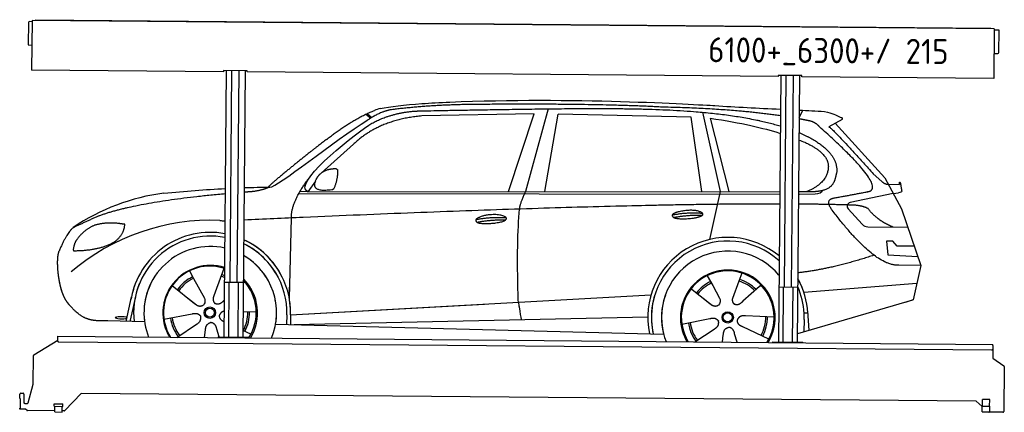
# Model space of a CAD drawing. Header units: millimetres. Extents: x 0 to 5198, y -17 to 2053.
import ezdxf

# ---------------------------------------------------------------- set-up
doc = ezdxf.new("R2010")
doc.units = ezdxf.units.MM
for name, color, linetype, lineweight in [('AM_0', 7, 'Continuous', 50), ('car', 10, 'Continuous', 25), ('Logo', 7, 'Continuous', 25), ('Plattform', 7, 'Continuous', 25)]:
    doc.layers.add(name, color=color, linetype=linetype, lineweight=lineweight)
doc.styles.get("Standard").update_dxf_attribs({"font": 'ISOCP.SHX'})

# ---------------------------------------------------------------- blocks, each defined once
blk = doc.blocks.new('Zubringerplattform GT215  GL550')
at = {"layer": 'Plattform'}
for p, q in [((46, 2037.9), (45, 1921.9)), ((65, 2042.7), (51, 2042.9)), ((65.1, 2048.7), (62.8, 1787.8)), ((5144.9, 2004.4), (65.1, 2048.7)), ((83.1, 2053.1), (5126.9, 2009.1)), ((83.1, 2053.1), (83.1, 2048.6)), ((5126.9, 2009.1), (5126.9, 2004.6)), ((5144.9, 2004.4), (5142.6, 1743.4)), ((5168.8, 1998.2), (5144.8, 1998.4)), ((5169.8, 1880.2), (5170.8, 1996.2)), ((46.9, 1919.9), (63.9, 1919.7)), ((5143.7, 1875.4), (5164.7, 1875.2)), ((1076.7, 1778.9), (62.8, 1787.8)), ((1076.8, 1784.9), (1076.7, 1778.9)), ((1201.8, 1783.8), (1076.8, 1784.9)), ((1090.6, 1784.8), (1078.3, 379.6)), ((1110.5, 667.1), (1120.3, 1784.5)), ((1148.5, 666.7), (1158.3, 1784.2)), ((1190.6, 1783.9), (1178.3, 378.7)), ((1201.7, 1777.8), (1201.8, 1783.8)), ((4003.6, 1753.4), (1201.7, 1777.8)), ((4003.7, 1759.4), (4003.6, 1753.4)), ((4128.7, 1758.3), (4003.7, 1759.4)), ((4017.5, 1759.2), (4005.2, 354.1)), ((4037.4, 641.5), (4047.2, 1759)), ((4075.4, 641.2), (4085.2, 1758.6)), ((4117.5, 1758.4), (4105.2, 353.2)), ((4128.6, 1752.3), (4128.7, 1758.3)), ((5142.6, 1743.4), (4128.6, 1752.3)), ((1180.8, 666.5), (1080.8, 667.3)), ((1103.3, 379.4), (1105.9, 667.1)), ((1153.3, 378.9), (1155.9, 666.7)), ((4107.7, 640.9), (4007.7, 641.8)), ((4030.2, 353.8), (4032.7, 641.6)), ((4080.2, 353.4), (4082.7, 641.1)), ((201.1, 358.3), (201.3, 377.3)), ((201.3, 377.3), (201.4, 383.3)), ((201.4, 383.3), (5138.2, 340.2)), ((1048.3, 379.9), (1208.3, 378.5)), ((1048.3, 379.9), (1048.3, 375.9)), ((1208.3, 374.5), (1208.3, 378.5)), ((74.9, 285.8), (201.2, 363)), ((5132.9, 310.2), (206.1, 353.2)), ((3975.2, 354.3), (4135.2, 352.9)), ((3975.2, 354.3), (3975.2, 350.3)), ((4135.2, 348.9), (4135.2, 352.9)), ((5137.9, 315.2), (5137.5, 267.7)), ((5138.1, 334.2), (5137.9, 315.2)), ((5138.1, 334.2), (5138.2, 340.2)), ((71.8, 131.8), (72.5, 281.6)), ((5137.5, 267.7), (5196, 228.1)), ((5198.2, 224), (5196.1, -12.3)), ((45.3, 33.3), (71.8, 131.8)), ((0.5, 56), (0.7, 78)), ((0.5, 56), (2.8, 56)), ((2.8, 56), (2.3, 5)), ((5.7, 83), (17.7, 82.8)), ((22.7, 77.8), (22.3, 34.8)), ((324.5, 82.2), (238.4, -8.5)), ((5050, 40.9), (324.5, 82.2)), ((0, 0), (0, 5)), ((2.3, 5), (0, 5)), ((28.2, -0.2), (0, 0)), ((27.3, 29.8), (40.4, 29.6)), ((182.6, 14.4), (182.7, 27.4)), ((182.6, 14.4), (227.6, 14)), ((182.7, 27.4), (227.7, 27)), ((184.9, -15.6), (185.1, 14.4)), ((224.9, -16), (225.1, 14)), ((227.6, 14), (227.7, 27)), ((5081.8, 13.2), (5050, 40.9)), ((5081.6, -15.3), (5081.8, 14.7)), ((5081.8, 14.7), (5121.8, 14.3)), ((5082.8, 14.6), (5083.1, 50.6)), ((5121.1, 50.3), (5083.1, 50.6)), ((5120.8, 14.3), (5121.1, 50.3)), ((5121.6, -15.7), (5121.8, 14.3)), ((38.6, -7.2), (31.4, -1.4)), ((184.9, -9.6), (41.7, -8.4)), ((184.9, -15.6), (224.9, -16)), ((234.7, -10), (224.9, -10)), ((5081.6, -15.3), (5121.6, -15.7)), ((5191, -17.3), (5117.9, -16.7))]:
    blk.add_line(p, q, dxfattribs=at)
for centre, radius, start, end in [((51, 2037.9), 5, 89.5, 179.5), ((5168.8, 1996.2), 2, 359.5, 89.5), ((47, 1921.9), 2, 179.5, 269.5), ((5164.8, 1880.2), 5, 269.5, 359.5), ((206.1, 358.2), 5, 179.5, 269.5), ((5132.9, 315.2), 5, 269.5, 359.5), ((77.5, 281.6), 5, 121.4261, 179.5), ((5193.2, 224), 5, 359.5, 55.9134), ((5.7, 78), 5, 89.5, 179.5), ((17.7, 77.8), 5, 359.5, 89.5), ((27.3, 34.8), 5, 179.5, 269.5), ((40.4, 34.6), 5, 269.5, 344.9258), ((5128.9, 23.2), 12, 227.6897, 228.0904), ((28.2, -5.2), 5, 50.8402, 89.5), ((41.7, -3.4), 5, 230.8402, 269.5), ((234.8, -5), 5, 269.5, 316.4902), ((5117.9, -11.7), 5, 232.6301, 269.5), ((5191.1, -12.3), 5, 269.5, 359.5)]:
    blk.add_arc(centre, radius, start, end, dxfattribs=at)
blk = doc.blocks.new('CarUG')
at = {"layer": 'car'}
for p, q in [((3094.5, 5780.1), (2979.2, 5342.1)), ((4420.2, 5747), (4438.8, 5784.2)), ((2132.4, 5743.1), (2158.5, 5722.8)), ((2138.2, 5745.8), (2163.8, 5726)), ((3021.4, 5753.7), (2427.7, 5736.3)), ((2889.2, 5341.3), (3021.4, 5753.7)), ((3080.9, 5343.1), (3148, 5752.9)), ((3849.6, 5743), (3148, 5752.9)), ((3909.2, 5351.1), (3849.6, 5743)), ((3909.7, 5769.5), (4006.4, 5352.1)), ((3949.3, 5738.8), (4052.4, 5352.5)), ((4646.5, 5738.1), (4576.5, 5698.9)), ((4609.7, 5717.5), (4874.1, 5431.6)), ((2068.3, 5584.4), (1898.9, 5430.5)), ((4813.7, 5452.7), (4859.4, 5412.8)), ((4874.1, 5431.6), (4964.7, 5269.4)), ((1869.6, 5387), (1829, 5331)), ((1829, 5331), (4320.4, 5355.1)), ((4420.4, 5356.1), (4480.8, 5356.7)), ((4892, 5399.6), (4952.2, 5397.5)), ((4919.4, 5350.5), (4947.1, 5354.5)), ((1782.1, 5321.7), (4320.4, 5341.8)), ((1829, 5331), (1787.8, 5331.7)), ((4006.4, 5352.1), (3952.5, 5098.9)), ((4420.4, 5342.6), (4425.3, 5342.7)), ((4425.3, 5342.7), (4508.2, 5344.1)), ((4919.4, 5350.5), (4693, 5300.6)), ((4682.6, 5267.5), (4757.7, 5186.3)), ((4964.7, 5269.4), (5069.1, 4971.8)), ((1737.1, 4766.5), (1744.3, 5192)), ((4786.9, 5173.4), (4998.6, 5172.6)), ((4919.4, 5098.5), (4886.7, 5098.5)), ((4886.7, 5098.5), (4893.6, 5027)), ((4943.2, 5072.7), (4919.4, 5098.5)), ((5033.7, 5072.7), (4943.2, 5072.7)), ((4893.6, 5027), (5052.7, 5018.5)), ((5069.1, 4971.8), (4952.2, 4972.2)), ((5069.1, 4971.8), (5031.2, 4789.8)), ((1207.9, 4907.6), (1229.8, 4868.9)), ((1378.3, 4889.6), (1339, 4777.7)), ((1390.1, 4923), (1376.2, 4883.4)), ((3941.9, 4907.6), (3971.5, 4855.4)), ((4124.1, 4923), (4109, 4881.2)), ((1229.8, 4868.9), (1288.7, 4764.6)), ((1501.1, 4851.7), (1493.6, 4845)), ((3854.6, 4840.9), (3956.8, 4761.5)), ((3970.2, 4857.8), (3971.5, 4855.4)), ((3971.5, 4855.4), (4008.7, 4789.5)), ((4109, 4881.2), (4075.9, 4789.2)), ((4218.5, 4852.7), (4131.6, 4774.6)), ((4226.2, 4861.2), (4218.5, 4852.7)), ((4452.7, 4824.6), (5049.6, 4878.4)), ((1117.6, 4829.5), (1237.1, 4736.6)), ((1737.1, 4766.5), (1738.1, 4827.1)), ((1744.4, 4681.9), (3613.3, 4801.2)), ((3613.3, 4801.2), (3645.8, 4803.2)), ((3919.6, 4790.6), (3966.2, 4754.4)), ((5026.5, 4788.4), (4420.7, 4606.1)), ((5031.2, 4789.8), (4987.4, 4776.7)), ((877.1, 4638.2), (904.3, 4769.2)), ((923.9, 4768.9), (896.6, 4637.9)), ((1199.7, 4765.7), (1246.3, 4729.5)), ((1339, 4777.7), (1335.2, 4767.3)), ((1393.6, 4755.1), (1391, 4752.7)), ((1744.4, 4681.9), (2767.9, 4747.2)), ((1076, 4651.5), (1224.3, 4681.8)), ((1563.1, 4692.7), (1493.7, 4695)), ((1724.8, 4681.1), (1723.9, 4630.7)), ((1744.4, 4681.9), (1743.6, 4630.3)), ((1764.2, 4630), (3629.9, 4688)), ((3649.2, 4688.6), (3649.6, 4688.6)), ((3810, 4651.5), (3958.4, 4681.8)), ((4297.1, 4692.7), (4145.8, 4697.7)), ((4455.9, 4681.4), (4454.8, 4616.4)), ((4474.4, 4715.1), (4455.2, 4713.9)), ((4473.6, 4727.1), (4480.2, 4624)), ((974, 4636.5), (779.8, 4640)), ((1144.7, 4556.8), (1247.6, 4626.5)), ((1665.7, 4631.7), (3714.7, 4597)), ((3880.5, 4557.9), (3981.6, 4626.5)), ((4269.9, 4576.5), (4132.1, 4639.2)), ((1291.1, 4556.8), (1295.7, 4597.4)), ((1367.6, 4560.9), (1355.5, 4602.5)), ((1535.9, 4576.5), (1493.7, 4595.7)), ((4025.3, 4558), (4029.8, 4597.4)), ((4102.4, 4558), (4089.6, 4602.5))]:
    blk.add_line(p, q, dxfattribs=at)
for centre, radius in [((1318.1, 4688.8), 30.1), ((1318.1, 4688.8), 23.6), ((4052.2, 4688.8), 30.1), ((4052.2, 4688.8), 23.6)]:
    blk.add_circle(centre, radius, dxfattribs=at)
for centre, radius, start, end in [((2246.7, 5602.8), 174.5, 102.8736, 113.54), ((1227.1, 4205.6), 1122.3, 98.0395, 124.4377), ((4697.3, 5281), 20, 102.4358, 222.7473), ((1331.8, 4035.2), 1141.2, 88.2487, 130.916), ((1393.1, 5290.2), 117.4, 256.9855, 269.1884), ((4787, 5213.4), 40, 222.7473, 269.7861), ((1320.2, 4687.9), 424.2, 80.0558, 170.7471), ((4052.6, 4688.2), 422.7, 50.659, 192.285), ((1320.2, 4687.9), 404.6, 79.5676, 187.1619), ((1320.2, 4687.9), 424.2, 359.1908, 65.8907), ((1320.2, 4687.9), 424.2, 26.9197, 65.8907), ((1320.2, 4687.9), 404.6, 359.0314, 64.6409), ((1320.2, 4687.9), 404.6, 28.3768, 64.6409), ((4052.6, 4688.2), 403.4, 48.3734, 192.9312), ((1320.2, 4687.9), 350, 77.9144, 188.4487), ((1320.2, 4687.9), 350, 338.0298, 60.3214), ((1320.2, 4687.9), 350, 33.4585, 60.3214), ((4052.6, 4688.2), 350, 40.0277, 195.1055), ((1320.2, 4687.9), 250, 72.9443, 211.6483), ((1318.1, 4688.8), 245, 72.0664, 188.7348), ((1318.1, 4688.8), 209.6, 68.9041, 73.3995), ((4052.6, 4688.2), 250, 328.6337, 211.4159), ((4052.2, 4688.8), 245, 41.9641, 188.7348), ((4052.6, 4688.2), 250, 41.078, 137.685), ((4052.2, 4688.8), 209.6, 44.8961, 73.3995), ((4052.6, 4688.2), 422.7, 3.6504, 29.4679), ((4052.6, 4688.2), 422.7, 22.5487, 29.4679), ((1320.2, 4687.9), 424.2, 159.4632, 170.7471), ((1320.2, 4687.9), 404.6, 158.4572, 187.1619), ((1320.2, 4687.9), 350, 155.0104, 202.0197), ((1320.2, 4687.9), 350, 155.0104, 157.8717), ((1320.2, 4687.9), 250, 144.1237, 211.6483), ((1320.2, 4687.9), 250, 144.1237, 148.496), ((1318.1, 4688.8), 245, 143.5289, 148.0172), ((1318.1, 4688.8), 209.6, 116.262, 145.3995), ((1318.1, 4688.8), 200.6, 116.1152, 145.5463), ((1318.1, 4688.8), 200.6, 67.9091, 73.4359), ((1320.2, 4687.9), 250, 328.4012, 46.0999), ((1318.1, 4688.8), 245, 327.4462, 44.2594), ((4052.2, 4688.8), 209.6, 116.262, 142.4326), ((4052.2, 4688.8), 200.6, 116.1152, 142.4463), ((4052.2, 4688.8), 200.6, 45.0266, 73.5463), ((4052.2, 4688.8), 245, 0.9266, 44.7348), ((4052.6, 4688.2), 403.4, 3.6504, 24.1739), ((4052.6, 4688.2), 403.4, 23.7263, 24.1739), ((1318.1, 4688.8), 245, 144.9266, 212.6033), ((1318.1, 4688.8), 245, 30.7457, 35.1225), ((1320.2, 4687.9), 250, 30.267, 34.5277), ((4052.6, 4688.2), 422.7, 164.0109, 164.2126), ((4052.6, 4688.2), 403.4, 163.2593, 179.9464), ((4052.6, 4688.2), 350, 160.7243, 195.1055), ((4052.6, 4688.2), 250, 152.8016, 211.4159), ((4052.2, 4688.8), 245, 152.3519, 188.7348), ((4052.6, 4688.2), 250, 328.6337, 25.8498), ((1320.2, 4687.9), 350, 350.7505, 11.924), ((1320.2, 4687.9), 404.6, 359.0315, 10.2025), ((1320.2, 4687.9), 424.2, 359.1908, 9.6942), ((4052.6, 4688.2), 403.4, 173.0827, 192.9312), ((4052.6, 4688.2), 350, 172.1254, 201.8672), ((4052.6, 4688.2), 250, 169.2195, 211.4159), ((4052.2, 4688.8), 245, 169.1336, 212.2761), ((1318.1, 4688.8), 200.6, 332.1152, 1.5463), ((1318.1, 4688.8), 209.6, 332.262, 1.3995), ((4052.2, 4688.8), 200.6, 332.1152, 1.5463), ((4052.2, 4688.8), 209.6, 332.262, 1.3995), ((4052.2, 4688.8), 245, 327.7735, 9.5178), ((4052.6, 4688.2), 250, 328.6337, 9.4319), ((4052.6, 4688.2), 403.4, 359.0315, 5.5686), ((4052.6, 4688.2), 422.7, 3.6504, 3.7403), ((1318.1, 4688.8), 209.6, 188.262, 217.3995), ((1318.1, 4688.8), 200.6, 188.1152, 217.5463), ((4052.2, 4688.8), 209.6, 188.262, 217.3995), ((4052.2, 4688.8), 200.6, 188.1152, 217.5463)]:
    blk.add_arc(centre, radius, start, end, dxfattribs=at)
blk.add_ellipse((852.4, 4657.6), major_axis=(33.6, 0), ratio=0.157274, start_param=0.513473, end_param=5.704241, dxfattribs=at)
for points, degree, knots in [([(2575.1, 5810.6), (3215.8, 5844.8), (3871.2, 5809.5), (3974.5, 5805.3), (4085.7, 5798.5), (4201.3, 5794.2), (4320.2, 5789.3)], 3, [0.7312949, 0.7312949, 0.7312949, 0.7312949, 0.8278009, 0.8278009, 0.8278009, 0.9328252, 0.9328252, 0.9328252, 0.9328252]), ([(2207.9, 5772.9), (2261, 5784.8), (2334.6, 5794.3), (2426.7, 5801.5), (2471.8, 5805.1), (2521.2, 5808.1), (2575.1, 5810.6)], 3, [0, 0, 0, 0, 0.1850827, 0.1850827, 0.1850827, 0.2755606, 0.2755606, 0.2755606, 0.2755606]), ([(2377.5, 5760.7), (2404.1, 5763), (2543.5, 5766.1), (3298.2, 5787.9), (3834, 5793.2), (4177.8, 5742.1), (4320.2, 5700.7)], 4, [0.0821318, 0.0821318, 0.0821318, 0.0821318, 0.0821318, 0.258851, 0.508851, 0.7604766, 0.7604766, 0.7604766, 0.7604766, 0.7604766]), ([(4614.1, 5324.7), (4780.7, 5357.3), (4783.6, 5357.9), (4791.9, 5359.8), (4792.7, 5360)], 1, [0.1611508, 0.1611508, 1, 1.0196119, 1.078724, 1.0847856, 1.0847856]), ([(3761.9, 5213.4), (3738.3, 5229.7), (3783.7, 5245.5), (3866.4, 5265.7), (3959.3, 5232.6), (3897.3, 5208.8), (3788.3, 5201.6), (3766.8, 5210.4), (3761.9, 5213.4)], 5, [0, 0, 0, 0, 0, 0, 0.300106, 0.500106, 0.700106, 1, 1, 1, 1, 1, 1]), ([(2718.5, 5192.5), (2722.7, 5197.6), (2743.7, 5214), (2826.4, 5234.1), (2941.7, 5198), (2833.1, 5169.4), (2748.3, 5170), (2713.9, 5173.6), (2718.5, 5192.5)], 5, [0, 0, 0, 0, 0, 0, 0.300106, 0.500106, 0.700106, 1, 1, 1, 1, 1, 1]), ([(2946.4, 4758.6), (2945.8, 4772.2), (2945.2, 4785.5), (2944.7, 4798.7), (2937.4, 4988.5), (2938.5, 5138.9), (2948.1, 5249.9)], 3, [0, 0, 0, 0, 0.064923, 0.064923, 0.064923, 1, 1, 1, 1]), ([(516.9, 5001.3), (510.6, 4985.4), (508.8, 4956.9), (510.1, 4924.5), (513.8, 4892.7), (516.3, 4871), (519.8, 4849.6), (524.5, 4828.4), (530.2, 4807.4)], 4, [0, 0, 0, 0, 0, 0.3469619, 0.3469619, 0.3469619, 0.3469619, 0.5837788, 0.5837788, 0.5837788, 0.5837788, 0.5837788]), ([(522, 4841.4), (522.9, 4837.2), (523.9, 4833), (524.8, 4828.9), (525.8, 4824.8), (529.5, 4810), (533.6, 4796.4), (538.1, 4784), (543.1, 4772.7)], 4, [0.4914944, 0.4914944, 0.4914944, 0.4914944, 0.4914944, 0.5422469, 0.5422469, 0.5422469, 0.5422469, 0.728655, 0.728655, 0.728655, 0.728655, 0.728655]), ([(530.2, 4807.4), (533.2, 4798), (536.2, 4789.1), (539.4, 4781), (542.7, 4773.4), (544.1, 4770.2), (545.6, 4767.1), (547, 4764.1), (548.5, 4761.3), (554.2, 4750.2), (560.3, 4740.9), (566.6, 4733), (573.2, 4725.6)], 4, [0.5979331, 0.5979331, 0.5979331, 0.5979331, 0.5979331, 0.7288005, 0.7288005, 0.7288005, 0.7288005, 0.7843928, 0.7843928, 0.7843928, 0.7843928, 1, 1, 1, 1, 1]), ([(4008.7, 4789.5), (4010.4, 4785.4), (4011.4, 4781.5), (4011.7, 4777.6), (4012.4, 4769), (4009.8, 4760.9), (4003.7, 4753.4)], 3, [0.2167758, 0.2167758, 0.2167758, 0.2167758, 0.4600873, 0.4600873, 0.4600873, 1, 1, 1, 1]), ([(4075.9, 4789.2), (4075.3, 4786.1), (4075.1, 4783.1), (4075.2, 4780.1), (4075.6, 4777.3), (4076.4, 4771.6), (4078.5, 4766.2), (4082, 4761.7), (4087, 4758.7)], 4, [0.3191838, 0.3191838, 0.3191838, 0.3191838, 0.3191838, 0.5438253, 0.5438253, 0.5438253, 0.5438253, 1, 1, 1, 1, 1]), ([(1288.7, 4764.6), (1290.4, 4760.5), (1291.5, 4756.6), (1291.8, 4752.7), (1292.5, 4744.1), (1289.9, 4736), (1283.8, 4728.4)], 3, [0.2167758, 0.2167758, 0.2167758, 0.2167758, 0.4600873, 0.4600873, 0.4600873, 1, 1, 1, 1]), ([(1335.2, 4767.3), (1334.7, 4764.2), (1334.5, 4761.2), (1334.6, 4758.2), (1334.9, 4755.4), (1335.7, 4749.7), (1337.8, 4744.3), (1341.4, 4739.8), (1346.3, 4736.8)], 4, [0.3191838, 0.3191838, 0.3191838, 0.3191838, 0.3191838, 0.5438253, 0.5438253, 0.5438253, 0.5438253, 1, 1, 1, 1, 1]), ([(1391, 4752.7), (1391, 4752.7), (1391, 4752.7), (1391, 4752.7), (1391, 4752.7), (1382, 4742.9), (1371.4, 4732.8), (1357.1, 4730.3), (1346.3, 4736.8)], 4, [-0.000003, -0.000003, -0.000003, -0.000003, -0.000003, 0, 0, 0, 0, 1, 1, 1, 1, 1]), ([(2946.4, 4758.6), (2947.1, 4754), (2947.8, 4749.5), (2948.5, 4745.1), (2949.1, 4741.1), (2949.7, 4737.2), (2950.3, 4733.5), (2955.2, 4703.3), (2958.9, 4681.3), (2961.5, 4667.2)], 3, [-0.000011, -0.000011, -0.000011, -0.000011, 0.107576, 0.107576, 0.107576, 0.206414, 0.206414, 0.206414, 1, 1, 1, 1]), ([(4131.6, 4774.6), (4131.6, 4774.6), (4131.6, 4774.6), (4131.6, 4774.6), (4131.6, 4774.6), (4122.6, 4764.8), (4112, 4754.7), (4097.8, 4752.2), (4087, 4758.7)], 4, [-0.000003, -0.000003, -0.000003, -0.000003, -0.000003, 0, 0, 0, 0, 1, 1, 1, 1, 1]), ([(779.8, 4640), (755.1, 4640.4), (699.5, 4636.3), (663.3, 4649.9), (619.5, 4674.6), (573.2, 4725.6)], 4, [0, 0, 0, 0, 0, 0.597866, 1, 1, 1, 1, 1])]:
    blk.add_open_spline(points, degree=degree, knots=knots, dxfattribs=at)
for points, degree in [([(2738.3, 5800.1), (2495.5, 5797.8), (2266.4, 5767.9)], 2), ([(3702.6, 5794.3), (3354.2, 5810.5), (2738.3, 5800.1)], 2), ([(4320.2, 5754.4), (4060.8, 5789.7), (3702.6, 5794.3)], 2), ([(4420.2, 5785.2), (4463.9, 5783.3), (4508, 5781.4), (4552.5, 5779.4)], 3), ([(4552.5, 5779.4), (4599.3, 5770.4), (4608.3, 5762.2), (4645.8, 5746.7)], 3), ([(1925.1, 5607.4), (2065.2, 5718.9), (2177, 5762.7)], 2), ([(2427.7, 5736.3), (2203.8, 5715), (2068.3, 5584.4)], 2), ([(2266.4, 5767.9), (2210.2, 5758.3), (2142.2, 5712.4)], 2), ([(2148.8, 5685.7), (2242.1, 5744.3), (2377.5, 5760.7)], 2), ([(3949.3, 5738.8), (4120.4, 5714.2), (4227.7, 5690.5), (4320.3, 5661.9)], 3), ([(4478.1, 5728.3), (4449.9, 5733.9), (4420.2, 5739.1)], 2), ([(4527.8, 5698), (4509.7, 5719.7), (4478.1, 5728.3)], 2), ([(4646.5, 5738.1), (4648.2, 5739.7), (4648.9, 5742.8), (4648.3, 5745.6), (4645.8, 5746.7)], 4), ([(1629.1, 5353.6), (1664.8, 5350.2), (1964.8, 5601.8), (2142.2, 5712.4)], 3), ([(1829, 5331), (1745.6, 5370.3), (2037.4, 5609.3), (2148.8, 5685.7)], 3), ([(4420.3, 5666.2), (4514.7, 5627.5), (4587.3, 5579.2), (4628.5, 5520.7), (4619.8, 5452.6)], 4), ([(4792.7, 5360), (4881.9, 5388.8), (4527.8, 5698)], 2), ([(4576.5, 5698.9), (4584.3, 5703.3), (4813.7, 5452.7)], 2), ([(4420.3, 5627.6), (4430.3, 5623.9), (4440.3, 5620.1), (4450.5, 5616.1)], 3), ([(4450.5, 5616.1), (4565.1, 5565.1), (4575.8, 5500.1)], 2), ([(1925.1, 5607.4), (1844.6, 5546.2), (1742.9, 5461.8), (1614.6, 5355.4), (1620.5, 5353.5)], 4), ([(4575.8, 5500.1), (4581.5, 5405.6), (4464.2, 5356.5)], 2), ([(1877.7, 5404.8), (1893.9, 5435.2), (1936.5, 5449.6)], 2), ([(1936.5, 5449.6), (1965.2, 5455.7), (1978.1, 5454.6)], 2), ([(1968.7, 5350.4), (1989.6, 5403.6), (1986.6, 5448.4)], 2), ([(1978.1, 5454.6), (1984.2, 5448.5), (1986.6, 5448.4)], 2), ([(4480.8, 5356.7), (4530.9, 5357.2), (4603.9, 5362.5), (4611.6, 5409.4), (4619.8, 5452.6)], 4), ([(4859.4, 5412.8), (4867.7, 5405.6), (4881, 5398), (4890, 5398), (4892, 5399.6)], 4), ([(4952.2, 5397.5), (4953.4, 5436.4), (4964.7, 5362.2)], 2), ([(1744.3, 5192), (1741.1, 5275.6), (1829, 5393.7)], 2), ([(1955.3, 5342.6), (1833.2, 5322.7), (1877.7, 5404.8)], 2), ([(4508.2, 5344.1), (4527.5, 5344.9), (4542.2, 5354), (4549.4, 5364.3)], 3), ([(4579.4, 5377.2), (4579.5, 5377.3), (4579.6, 5377.3), (4579.6, 5377.3)], 3), ([(4964.7, 5362.2), (4965, 5358.5), (4959.4, 5356.8), (4947.1, 5354.5)], 3), ([(729.1, 5195), (933.3, 5271.9), (1393.4, 5317.6)], 2), ([(1070.2, 5316.9), (1181.2, 5328.1), (1288.8, 5337.7), (1393.4, 5344.3)], 3), ([(1493.4, 5349.7), (1539.1, 5351.7), (1584.4, 5353.1), (1629.1, 5353.6)], 3), ([(1493.4, 5326.9), (1517.1, 5329), (1541.4, 5331)], 2), ([(1541.4, 5331), (1594.5, 5339.3), (1620.2, 5352.5)], 2), ([(1955.3, 5342.6), (1961.3, 5344.4), (1968.7, 5350.4)], 2), ([(2948.1, 5249.9), (2950.9, 5281), (2979.2, 5342.1)], 2), ([(4598.5, 5259.2), (4554.2, 5317.5), (4614.1, 5324.7)], 2), ([(4320.4, 5289.2), (3396, 5282.5), (1493.5, 5178.5)], 2), ([(4700.1, 5287), (4575.9, 5289.9), (4420.4, 5289.6)], 2), ([(4952.2, 4972.2), (4826.5, 4964), (4598.5, 5259.2)], 2), ([(4787.9, 5269.4), (4750.5, 5287.5), (4700.1, 5287)], 2), ([(4919.4, 5172.9), (4833.7, 5208), (4787.9, 5269.4)], 2), ([(2718.5, 5192.5), (2793.9, 5209.4), (2877.4, 5203.7)], 2), ([(3754.7, 5226.2), (3830.1, 5243.1), (3913.6, 5237.3)], 2), ([(3761.9, 5213.4), (3835.9, 5228), (3913.8, 5227.2)], 2), ([(729.1, 5195), (595.4, 5131.9)], 1), ([(832.3, 5154.7), (764.7, 5161.8), (705.5, 5143.8)], 2), ([(816, 5061.1), (861.7, 5098.5), (865, 5150.4)], 2), ([(865, 5150.4), (847.2, 5152.3), (832.3, 5154.7)], 2), ([(1393.5, 5173), (1392.4, 5172.9), (1391.4, 5172.9)], 2), ([(2723.6, 5178.7), (2797.6, 5193.3), (2875.5, 5192.5)], 2), ([(595.4, 5131.9), (561, 5108.8), (516.9, 5001.3)], 2), ([(705.5, 5143.8), (653.4, 5122.6), (615.8, 5072.3)], 2), ([(615.8, 5072.3), (597.7, 5052.3), (593.4, 5011)], 2), ([(594.6, 5008.7), (739.4, 5010.6), (816, 5061.1)], 2), ([(593.4, 5011), (596.7, 5010.9), (594.6, 5008.7)], 2), ([(4820.2, 5023.6), (4605.9, 4949.7), (4420.6, 4927)], 2), ([(1237.1, 4736.6), (1260.6, 4714.9), (1283.8, 4728.4)], 2), ([(3957.1, 4761.5), (3980.6, 4739.8), (4003.7, 4753.4)], 2), ([(1224.3, 4681.8), (1255, 4690.8), (1269.8, 4668.4)], 2), ([(1393.7, 4697.2), (1376.6, 4693.6), (1369.2, 4676.8)], 2), ([(3958.4, 4681.8), (3989, 4690.8), (4003.8, 4668.4)], 2), ([(4145.8, 4697.7), (4114, 4701.4), (4103.2, 4676.8)], 2), ([(1247.6, 4626.5), (1275.5, 4642.2), (1269.8, 4668.4)], 2), ([(1295.7, 4597.4), (1296.7, 4629.4), (1322.6, 4636.5)], 2), ([(1355.5, 4602.5), (1349.3, 4633.8), (1322.6, 4636.5)], 2), ([(1393.7, 4640.9), (1368.1, 4652), (1369.2, 4676.8)], 2), ([(3981.6, 4626.5), (4009.5, 4642.2), (4003.8, 4668.4)], 2), ([(4029.8, 4597.4), (4030.7, 4629.4), (4056.6, 4636.5)], 2), ([(4089.6, 4602.5), (4083.3, 4633.8), (4056.6, 4636.5)], 2), ([(4132.1, 4639.2), (4102, 4650), (4103.2, 4676.8)], 2)]:
    blk.add_open_spline(points, degree=degree, dxfattribs=at)

msp = doc.modelspace()

# ---------------------------------------------------------------- block references
at = {"layer": 'AM_0'}
msp.add_blockref('Zubringerplattform GT215  GL550', (0, 0), dxfattribs=at)
at = {"layer": 'car', "rotation": 359.4752422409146}
msp.add_blockref('CarUG', (-357, -4168.3), dxfattribs=at)

# ---------------------------------------------------------------- texts
at = {"layer": 'Logo'}
msp.add_text('6100+_6300+/ 215', height=132, rotation=359.5306, dxfattribs=at).set_placement((3634.2, 1829.1))

doc.saveas('drawing.dxf')
